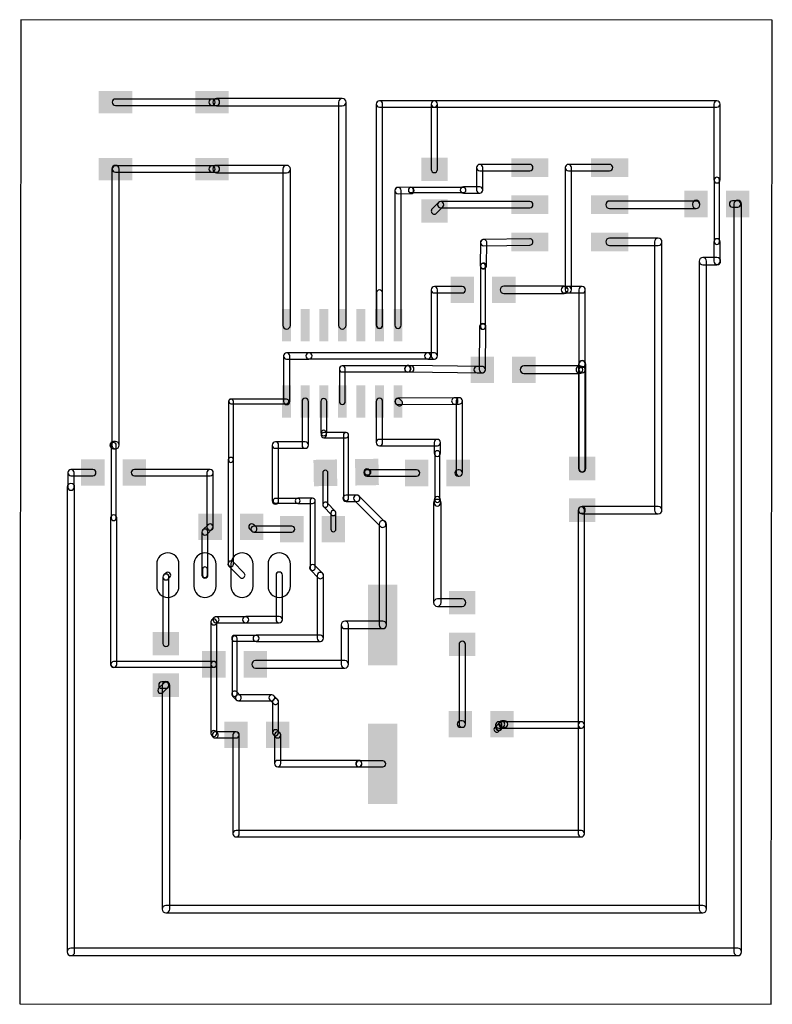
# Model space of a CAD drawing. Extents: x 46.5 to 98, y 0.4 to 67.7.
import ezdxf

# ---------------------------------------------------------------- set-up
doc = ezdxf.new("R2010")
doc.units = 0
for name, color, linetype in [('1', 12, 'CONTINUOUS'), ('17', 110, 'CONTINUOUS'), ('20', 31, 'CONTINUOUS')]:
    doc.layers.add(name, color=color, linetype=linetype)

# ---------------------------------------------------------------- blocks, each defined once
blk = doc.blocks.new('RECT')
blk.add_solid([(-0.5, -0.5), (0.5, -0.5), (-0.5, 0.5), (0.5, 0.5)])
blk = doc.blocks.new('LONGP100')
blk.add_lwpolyline([(-0.5, -0.5), (0.5, -0.5, 1), (0.5, 0.5), (-0.5, 0.5, 1)], format="xyb", close=True)

msp = doc.modelspace()

# ---------------------------------------------------------------- linework, layer by layer
at = {"layer": '1'}
for points in [[(53.0606, 61.8363), (59.6646, 61.8363, 1), (59.6646, 62.2681), (53.0606, 62.2681, 1)], [(59.9694, 62.2681), (59.6646, 62.2681, 1), (59.6646, 61.8363), (59.9694, 61.8363, 1)], [(68.58, 62.3062), (59.9694, 62.3062, 1), (59.9694, 61.7982), (68.58, 61.7982, 1)], [(68.834, 46.7995), (68.834, 62.0522, 1), (68.326, 62.0522), (68.326, 46.7995, 1)], [(71.3359, 46.7995), (71.3359, 61.9252, 1), (70.9041, 61.9252), (70.9041, 46.7995, 1)], [(71.12, 61.7093), (74.8792, 61.7093, 1), (74.8792, 62.1411), (71.12, 62.1411, 1)], [(74.8792, 61.7093), (94.2086, 61.7093, 1), (94.2086, 62.1411), (74.8792, 62.1411, 1)], [(75.0951, 57.4544), (75.0951, 61.9252, 1), (74.6633, 61.9252), (74.6633, 57.4544, 1)], [(93.9927, 61.9252), (93.9927, 56.7436, 1), (94.4245, 56.7436), (94.4245, 61.9252, 1)], [(52.8066, 57.4802), (52.8066, 38.608, 1), (53.3146, 38.608), (53.3146, 57.4802, 1)], [(53.0606, 57.2643), (59.6646, 57.2643, 1), (59.6646, 57.6961), (53.0606, 57.6961, 1)], [(59.9694, 57.6961), (59.6646, 57.6961, 1), (59.6646, 57.2643), (59.9694, 57.2643, 1)], [(64.77, 57.7342), (59.9694, 57.7342, 1), (59.9694, 57.2262), (64.77, 57.2262, 1)], [(65.024, 46.7995), (65.024, 57.4802, 1), (64.516, 57.4802), (64.516, 46.7995, 1)], [(78.1939, 56.0451), (78.1939, 57.5818, 1), (77.7621, 57.5818), (77.7621, 56.0451, 1)], [(77.978, 57.3659), (81.407, 57.3659, 1), (81.407, 57.7977), (77.978, 57.7977, 1)], [(86.867, 57.7977), (84.0486, 57.7977, 1), (84.0486, 57.3659), (86.867, 57.3659, 1)], [(83.8327, 57.5818), (83.8327, 49.2252, 1), (84.2645, 49.2252), (84.2645, 57.5818, 1)], [(94.0308, 56.7436), (94.0308, 52.5018, 1), (94.3864, 52.5018), (94.3864, 56.7436, 1)], [(72.3914, 55.7947), (73.2806, 55.8004, 1), (73.2779, 56.2322), (72.3886, 56.2265, 1)], [(72.6059, 46.7995), (72.6059, 56.0106, 1), (72.1741, 56.0106), (72.1741, 46.7995, 1)], [(73.4571, 56.0163), (73.4571, 56.0451, 1), (73.1015, 56.0451), (73.1015, 56.0163, 1)], [(73.2793, 55.8673), (76.8604, 55.8673, 1), (76.8604, 56.2229), (73.2793, 56.2229, 1)], [(76.8604, 55.8292), (77.978, 55.8292, 1), (77.978, 56.261), (76.8604, 56.261, 1)], [(75.0319, 54.4577), (75.4633, 54.8891, 1), (75.1579, 55.1945), (74.7265, 54.7631, 1)], [(81.407, 55.2577), (75.3106, 55.2577, 1), (75.3106, 54.8259), (81.407, 54.8259, 1)], [(86.867, 54.7878), (92.7866, 54.7878, 1), (92.7866, 55.2958), (86.867, 55.2958, 1)], [(93.0406, 55.0418), (93.0406, 55.0926, 1), (92.5326, 55.0926), (92.5326, 55.0418, 1)], [(95.6306, 55.3085), (95.2754, 55.3085, 1), (95.2754, 54.8767), (95.6306, 54.8767, 1)], [(95.3766, 55.0926), (95.3766, 3.9624, 1), (95.8846, 3.9624), (95.8846, 55.0926, 1)], [(78.0333, 52.4566), (78.0164, 50.8788, 1), (78.4482, 50.8742), (78.465, 52.452, 1)], [(81.4038, 52.7177), (78.2459, 52.6702, 1), (78.2524, 52.2384), (81.4102, 52.2859, 1)], [(90.1954, 52.7558), (86.867, 52.7558, 1), (86.867, 52.2478), (90.1954, 52.2478, 1)], [(90.4494, 34.1634), (90.4494, 52.5018, 1), (89.9414, 52.5018), (89.9414, 34.1634, 1)], [(94.4245, 51.181), (94.4245, 52.5018, 1), (93.9927, 52.5018), (93.9927, 51.181, 1)], [(93.4974, 6.8834), (93.4974, 51.181, 1), (92.9894, 51.181), (92.9894, 6.8834, 1)], [(93.2434, 50.927), (94.2086, 50.927, 1), (94.2086, 51.435), (93.2434, 51.435, 1)], [(78.1066, 51.0022), (78.0812, 50.9768, 1), (78.3326, 50.7253), (78.358, 50.7507, 1)], [(78.0291, 50.8511), (78.0291, 46.7073, 1), (78.3847, 46.7073), (78.3847, 50.8511, 1)], [(71.3232, 46.7995), (71.3232, 49.022, 1), (70.9168, 49.022), (70.9168, 46.7995, 1)], [(74.8792, 49.0093), (76.7846, 49.0093, 1), (76.7846, 49.4411), (74.8792, 49.4411, 1)], [(75.0951, 44.704), (75.0951, 49.2252, 1), (74.6633, 49.2252), (74.6633, 44.704, 1)], [(79.6286, 48.9712), (83.7692, 48.9712, 1), (83.7692, 49.4792), (79.6286, 49.4792, 1)], [(83.7692, 49.0093), (84.0486, 49.0093, 1), (84.0486, 49.4411), (83.7692, 49.4411, 1)], [(84.0486, 49.0093), (84.9884, 49.0093, 1), (84.9884, 49.4411), (84.0486, 49.4411, 1)], [(84.7725, 49.2252), (84.7725, 44.1452, 1), (85.2043, 44.1452), (85.2043, 49.2252, 1)], [(77.9718, 46.7096), (77.9403, 43.7665, 1), (78.3721, 43.7619), (78.4036, 46.705, 1)], [(78.2069, 46.8851), (78.1877, 46.8851, 1), (78.1877, 46.5295), (78.2069, 46.5295, 1)], [(64.9859, 41.5925), (64.9859, 44.704, 1), (64.5541, 44.704), (64.5541, 41.5925, 1)], [(64.77, 44.4881), (66.294, 44.4881, 1), (66.294, 44.9199), (64.77, 44.9199, 1)], [(66.294, 44.5008), (74.422, 44.5008, 1), (74.422, 44.9072), (66.294, 44.9072, 1)], [(74.422, 44.4881), (74.8792, 44.4881, 1), (74.8792, 44.9199), (74.422, 44.9199, 1)], [(68.58, 43.6118), (73.0504, 43.6118, 1), (73.0504, 44.0182), (68.58, 44.0182, 1)], [(68.3768, 43.815), (68.3768, 41.5925, 1), (68.7832, 41.5925), (68.7832, 43.815, 1)], [(73.2031, 43.6623), (73.2201, 43.6794, 1), (72.9148, 43.9847), (72.8977, 43.9677, 1)], [(73.0504, 43.6118), (73.279, 43.6118, 1), (73.279, 44.0182), (73.0504, 44.0182, 1)], [(78.1591, 43.9801), (73.0703, 44.0479, 1), (73.0646, 43.6162), (78.1533, 43.5483, 1)], [(78.1562, 43.9801), (77.8002, 43.9801, 1), (77.8002, 43.5483), (78.1562, 43.5483, 1)], [(81.0002, 43.5102), (84.7852, 43.5102, 1), (84.7852, 44.0182), (81.0002, 44.0182, 1)], [(84.7852, 43.5483), (84.9884, 43.5483, 1), (84.9884, 43.9801), (84.7852, 43.9801, 1)], [(84.7344, 44.1452), (84.7344, 37.0074, 1), (85.2424, 37.0074), (85.2424, 44.1452, 1)], [(84.7725, 44.1452), (84.7725, 43.7642, 1), (85.2043, 43.7642), (85.2043, 44.1452, 1)], [(84.7725, 43.7642), (84.7725, 37.0074, 1), (85.2043, 37.0074), (85.2043, 43.7642, 1)], [(61.1251, 37.592), (61.1251, 41.5925, 1), (60.7949, 41.5925), (60.7949, 37.592, 1)], [(60.96, 41.4401), (64.77, 41.4401, 1), (64.77, 41.7449), (60.96, 41.7449, 1)], [(65.8241, 41.5925), (65.8241, 38.608, 1), (66.2559, 38.608), (66.2559, 41.5925, 1)], [(67.1068, 41.5925), (67.1068, 39.4462, 1), (67.5132, 39.4462), (67.5132, 41.5925, 1)], [(70.9041, 41.5925), (70.9041, 38.7858, 1), (71.3359, 38.7858), (71.3359, 41.5925, 1)], [(72.392, 41.3766), (76.2777, 41.4119, 1), (76.2738, 41.8437), (72.388, 41.8084, 1)], [(72.6353, 41.6346), (72.5337, 41.7362, 1), (72.2463, 41.4488), (72.3479, 41.3472, 1)], [(76.2777, 41.4119), (76.583, 41.4147, 1), (76.579, 41.8465), (76.2738, 41.8437, 1)], [(76.3651, 41.6306), (76.3651, 36.703, 1), (76.7969, 36.703), (76.7969, 41.6306, 1)], [(67.1322, 39.4462), (67.1322, 39.2938, 1), (67.4878, 39.2938), (67.4878, 39.4462, 1)], [(67.31, 39.116), (68.834, 39.116, 1), (68.834, 39.4716), (67.31, 39.4716, 1)], [(68.6562, 39.2938), (68.6562, 34.9758, 1), (69.0118, 34.9758), (69.0118, 39.2938, 1)], [(53.0606, 38.862), (52.9362, 38.862, 1), (52.9362, 38.354), (53.0606, 38.354, 1)], [(52.7584, 38.608), (52.7584, 33.6296, 1), (53.114, 33.6296), (53.114, 38.608, 1)], [(66.04, 38.8239), (64.008, 38.8239, 1), (64.008, 38.3921), (66.04, 38.3921, 1)], [(63.7921, 38.608), (63.7921, 34.798, 1), (64.2239, 34.798), (64.2239, 38.608, 1)], [(71.12, 38.5699), (75.0824, 38.5699, 1), (75.0824, 39.0017), (71.12, 39.0017, 1)], [(74.8665, 38.7858), (74.8665, 38.0492, 1), (75.2983, 38.0492), (75.2983, 38.7858, 1)], [(61.1378, 30.48), (61.1378, 37.592, 1), (60.7822, 37.592), (60.7822, 30.48, 1)], [(74.9046, 38.0492), (74.9046, 34.8742, 1), (75.2602, 34.8742), (75.2602, 38.0492, 1)], [(51.5116, 36.9443), (50.0126, 36.9443, 1), (50.0126, 36.5125), (51.5116, 36.5125, 1)], [(50.2285, 35.7378), (50.2285, 36.7284, 1), (49.7967, 36.7284), (49.7967, 35.7378, 1)], [(54.3556, 36.5125), (59.538, 36.5125, 1), (59.538, 36.9443), (54.3556, 36.9443, 1)], [(59.3221, 36.7284), (59.3221, 33.02, 1), (59.7539, 33.02), (59.7539, 36.7284, 1)], [(67.2431, 36.7118), (67.2431, 34.536, 1), (67.5987, 34.536), (67.5987, 36.7118, 1)], [(70.4804, 36.703), (70.4804, 36.7614, 1), (70.0486, 36.7614), (70.0486, 36.703, 1)], [(73.6604, 36.9189), (70.2645, 36.9189, 1), (70.2645, 36.4871), (73.6604, 36.4871, 1)], [(70.2645, 36.5836), (70.358, 36.5836, 1), (70.358, 36.9392), (70.2645, 36.9392, 1)], [(76.581, 36.9189), (76.5044, 36.9189, 1), (76.5044, 36.4871), (76.581, 36.4871, 1)], [(50.2666, 3.9624), (50.2666, 35.7378, 1), (49.7586, 35.7378), (49.7586, 3.9624, 1)], [(68.834, 34.7599), (69.5706, 34.7599, 1), (69.5706, 35.1917), (68.834, 35.1917, 1)], [(69.4179, 34.8231), (71.1959, 33.0451, 1), (71.5013, 33.3505), (69.7233, 35.1285, 1)], [(74.8665, 34.8742), (74.8665, 34.6456, 1), (75.2983, 34.6456), (75.2983, 34.8742, 1)], [(64.008, 34.6329), (65.532, 34.6329, 1), (65.532, 34.9631), (64.008, 34.9631, 1)], [(65.532, 34.6202), (66.548, 34.6202, 1), (66.548, 34.9758), (65.532, 34.9758, 1)], [(66.3702, 34.798), (66.3702, 30.226, 1), (66.7258, 30.226), (66.7258, 34.798, 1)], [(67.2927, 34.4128), (67.8418, 33.8411, 1), (68.0982, 34.0875), (67.5492, 34.6591, 1)], [(74.8284, 34.6456), (74.8284, 27.838, 1), (75.3364, 27.838), (75.3364, 34.6456, 1)], [(84.9376, 33.9475), (84.9884, 33.9475, 1), (84.9884, 34.3793), (84.9376, 34.3793, 1)], [(85.1535, 19.4818), (85.1535, 34.1634, 1), (84.7217, 34.1634), (84.7217, 19.4818, 1)], [(84.9884, 33.9094), (90.1954, 33.9094, 1), (90.1954, 34.4174), (84.9884, 34.4174, 1)], [(52.7203, 33.6296), (52.7203, 23.622, 1), (53.1521, 23.622), (53.1521, 33.6296, 1)], [(67.7922, 33.9643), (67.7922, 32.8676, 1), (68.1478, 32.8676), (68.1478, 33.9643, 1)], [(59.3943, 33.1637), (59.0383, 32.8077, 1), (59.3257, 32.5203), (59.6817, 32.8763, 1)], [(62.2383, 32.8763), (62.3907, 32.7239, 1), (62.6781, 33.0113), (62.5257, 33.1637, 1)], [(65.126, 33.0708), (62.5344, 33.0708, 1), (62.5344, 32.6644), (65.126, 32.6644, 1)], [(71.0946, 33.1978), (71.0946, 26.3146, 1), (71.6026, 26.3146), (71.6026, 33.1978, 1)], [(59.3852, 29.718), (59.3852, 32.664, 1), (58.9788, 32.664), (58.9788, 29.718, 1)], [(61.8657, 29.8617), (61.1037, 30.6237, 1), (60.8163, 30.3363), (61.5783, 29.5743, 1)], [(66.3953, 30.0733), (66.9287, 29.5399, 1), (67.2341, 29.8453), (66.7007, 30.3787, 1)], [(56.4983, 29.8617), (56.3713, 29.7347, 1), (56.6587, 29.4473), (56.7857, 29.5743, 1)], [(56.3118, 29.591), (56.3118, 25.044, 1), (56.7182, 25.044), (56.7182, 29.591, 1)], [(59.0169, 30.124), (59.0169, 29.718, 1), (59.3471, 29.718), (59.3471, 30.124, 1)], [(64.4779, 26.67), (64.4779, 29.718, 1), (64.0461, 29.718), (64.0461, 26.67, 1)], [(66.8655, 29.6926), (66.8655, 25.4, 1), (67.2973, 25.4), (67.2973, 29.6926, 1)], [(75.0824, 27.584), (76.7842, 27.584, 1), (76.7842, 28.092), (75.0824, 28.092, 1)], [(59.9357, 26.3743), (60.0877, 26.5263, 1), (59.8003, 26.8137), (59.6483, 26.6617, 1)], [(59.9952, 23.622), (59.9952, 26.518, 1), (59.5888, 26.518), (59.5888, 23.622, 1)], [(59.944, 26.4668), (61.976, 26.4668, 1), (61.976, 26.8732), (59.944, 26.8732, 1)], [(61.976, 26.4541), (64.262, 26.4541, 1), (64.262, 26.8859), (61.976, 26.8859, 1)], [(69.0118, 23.622), (69.0118, 26.3146, 1), (68.5038, 26.3146), (68.5038, 23.622, 1)], [(68.7578, 26.0606), (71.3486, 26.0606, 1), (71.3486, 26.5686), (68.7578, 26.5686, 1)], [(61.214, 25.1968), (62.6872, 25.1968, 1), (62.6872, 25.6032), (61.214, 25.6032, 1)], [(62.6872, 25.1841), (67.0814, 25.1841, 1), (67.0814, 25.6159), (62.6872, 25.6159, 1)], [(61.3791, 21.59), (61.3791, 25.4, 1), (61.0489, 25.4), (61.0489, 21.59, 1)], [(76.5683, 24.994), (76.5683, 19.5326, 1), (77.0001, 19.5326), (77.0001, 24.994, 1)], [(52.9362, 23.4315), (59.792, 23.4315, 1), (59.792, 23.8125), (52.9362, 23.8125, 1)], [(59.5888, 23.622), (59.5888, 18.898, 1), (59.9952, 18.898), (59.9952, 23.622, 1)], [(62.636, 23.368), (68.7578, 23.368, 1), (68.7578, 23.876), (62.636, 23.876, 1)], [(56.3027, 21.7003), (56.6587, 22.0563, 1), (56.3713, 22.3437), (56.0153, 21.9877, 1)], [(56.515, 22.4159), (56.2356, 22.4159, 1), (56.2356, 21.9841), (56.515, 21.9841, 1)], [(56.261, 22.2), (56.261, 6.8834, 1), (56.769, 6.8834), (56.769, 22.2, 1)], [(61.6117, 21.4797), (61.3577, 21.7337, 1), (61.0703, 21.4463), (61.3243, 21.1923, 1)], [(63.754, 21.5392), (61.468, 21.5392, 1), (61.468, 21.1328), (63.754, 21.1328, 1)], [(64.1517, 21.2257), (63.8977, 21.4797, 1), (63.6103, 21.1923), (63.8643, 20.9383, 1)], [(64.2112, 18.948), (64.2112, 21.082, 1), (63.8048, 21.082), (63.8048, 18.948, 1)], [(76.7842, 19.7485), (76.6576, 19.7485, 1), (76.6576, 19.3167), (76.7842, 19.3167, 1)], [(84.9376, 19.6977), (79.2859, 19.6977, 1), (79.2859, 19.2659), (84.9376, 19.2659, 1)], [(79.07, 19.4818), (79.07, 19.3169, 1), (79.5018, 19.3169), (79.5018, 19.4818, 1)], [(79.3669, 19.6673), (79.1512, 19.4516, 1), (79.4206, 19.1822), (79.6363, 19.3979, 1)], [(79.6798, 19.7485), (79.5016, 19.7485, 1), (79.5016, 19.3167), (79.6798, 19.3167, 1)], [(85.1535, 12.0396), (85.1535, 19.4818, 1), (84.7217, 19.4818), (84.7217, 12.0396, 1)], [(60.0377, 18.9397), (59.9357, 19.0417, 1), (59.6483, 18.7543), (59.7503, 18.6523, 1)], [(61.316, 18.9992), (59.894, 18.9992, 1), (59.894, 18.5928), (61.316, 18.5928, 1)], [(61.1001, 18.796), (61.1001, 12.0396, 1), (61.5319, 12.0396), (61.5319, 18.796, 1)], [(64.3037, 18.9397), (64.1517, 19.0917, 1), (63.8643, 18.8043), (64.0163, 18.6523, 1)], [(63.9441, 18.796), (63.9441, 16.84, 1), (64.3759, 16.84), (64.3759, 18.796, 1)], [(79.1512, 19.4516), (79.0113, 19.3117, 1), (79.2807, 19.0423), (79.4206, 19.1822, 1)], [(64.16, 16.6241), (69.6976, 16.6241, 1), (69.6976, 17.0559), (64.16, 17.0559, 1)], [(69.5539, 16.6963), (69.5793, 16.6709, 1), (69.8667, 16.9583), (69.8413, 16.9837, 1)], [(71.3486, 17.0178), (69.723, 17.0178, 1), (69.723, 16.6114), (71.3486, 16.6114, 1)], [(61.316, 11.8237), (84.9376, 11.8237, 1), (84.9376, 12.2555), (61.316, 12.2555, 1)], [(56.515, 6.6294), (93.2434, 6.6294, 1), (93.2434, 7.1374), (56.515, 7.1374, 1)], [(95.6306, 4.2164), (50.0126, 4.2164, 1), (50.0126, 3.7084), (95.6306, 3.7084, 1)]]:
    msp.add_lwpolyline(points, format="xyb", close=True, dxfattribs=at)
at = {"layer": '20'}
for p, q in [((46.5836, 67.6912), (46.5074, 0.4064)), ((97.9986, 67.6658), (46.5836, 67.6912)), ((97.9224, 0.381), (97.9986, 67.6658)), ((46.5074, 0.4064), (97.9224, 0.381))]:
    msp.add_line(p, q, dxfattribs=at)

# ---------------------------------------------------------------- block references
at = {"layer": '1'}
for p, xscale, yscale in [((53.0606, 62.0522), 2.286, 1.524), ((59.6646, 62.0522), 2.286, 1.524), ((53.0606, 57.4802), 2.286, 1.524), ((59.6646, 57.4802), 2.286, 1.524), ((81.407, 57.5818), 2.54, 1.27), ((86.867, 57.5818), 2.54, 1.27), ((81.407, 55.0418), 2.54, 1.27), ((86.867, 55.0418), 2.54, 1.27), ((81.407, 52.5018), 2.54, 1.27), ((86.867, 52.5018), 2.54, 1.27), ((64.77, 46.7995), 0.6096, 2.2098), ((66.04, 46.7995), 0.6096, 2.2098), ((67.31, 46.7995), 0.6096, 2.2098), ((68.58, 46.7995), 0.6096, 2.2098), ((69.85, 46.7995), 0.6096, 2.2098), ((71.12, 46.7995), 0.6096, 2.2098), ((72.39, 46.7995), 0.6096, 2.2098), ((78.1562, 43.7642), 1.6, 1.803), ((81.0002, 43.7642), 1.6, 1.803), ((64.77, 41.5925), 0.6096, 2.2098), ((66.04, 41.5925), 0.6096, 2.2098), ((67.31, 41.5925), 0.6096, 2.2098), ((68.58, 41.5925), 0.6096, 2.2098), ((69.85, 41.5925), 0.6096, 2.2098), ((71.12, 41.5925), 0.6096, 2.2098), ((72.39, 41.5925), 0.6096, 2.2098), ((73.6604, 36.703), 1.6, 1.803), ((76.5044, 36.703), 1.6, 1.803), ((59.538, 33.02), 1.6, 1.803), ((62.382, 33.02), 1.6, 1.803), ((65.126, 32.8676), 1.6, 1.803), ((67.97, 32.8676), 1.6, 1.803), ((59.792, 23.622), 1.6, 1.803), ((62.636, 23.622), 1.6, 1.803), ((61.316, 18.796), 1.6, 1.803), ((64.16, 18.796), 1.6, 1.803)]:
    msp.add_blockref('RECT', p, dxfattribs=dict(at, xscale=xscale, yscale=yscale))
for p, xscale, yscale, rotation in [((74.8792, 57.4544), 1.6, 1.803, 90), ((92.7866, 55.0926), 1.6, 1.803, 180), ((95.6306, 55.0926), 1.6, 1.803, 180), ((74.8792, 54.6104), 1.6, 1.803, 90), ((76.7846, 49.2252), 1.6, 1.803, 180), ((79.6286, 49.2252), 1.6, 1.803, 180), ((84.9884, 37.0074), 1.6, 1.803, 90), ((51.5116, 36.7284), 1.6, 1.803, 180), ((54.3556, 36.7284), 1.6, 1.803, 180), ((67.4209, 36.7118), 1.6, 1.803, 1), ((70.2645, 36.7614), 1.6, 1.803, 1), ((84.9884, 34.1634), 1.6, 1.803, 90), ((71.3486, 26.3146), 5.5, 2, 90), ((76.7842, 27.838), 1.6, 1.803, 270), ((56.515, 25.044), 1.6, 1.803, 270), ((76.7842, 24.994), 1.6, 1.803, 270), ((56.515, 22.2), 1.6, 1.803, 270), ((76.6576, 19.5326), 1.6, 1.803, 180), ((79.5016, 19.5326), 1.6, 1.803, 180), ((71.3486, 16.8146), 5.5, 2, 90)]:
    msp.add_blockref('RECT', p, dxfattribs=dict(at, xscale=xscale, yscale=yscale, rotation=rotation))
at = {"layer": '17', "xscale": 1.524, "yscale": 1.524, "rotation": 270}
for p in [(56.642, 29.718), (59.182, 29.718), (61.722, 29.718), (64.262, 29.718)]:
    msp.add_blockref('LONGP100', p, dxfattribs=at)

doc.saveas('drawing.dxf')
